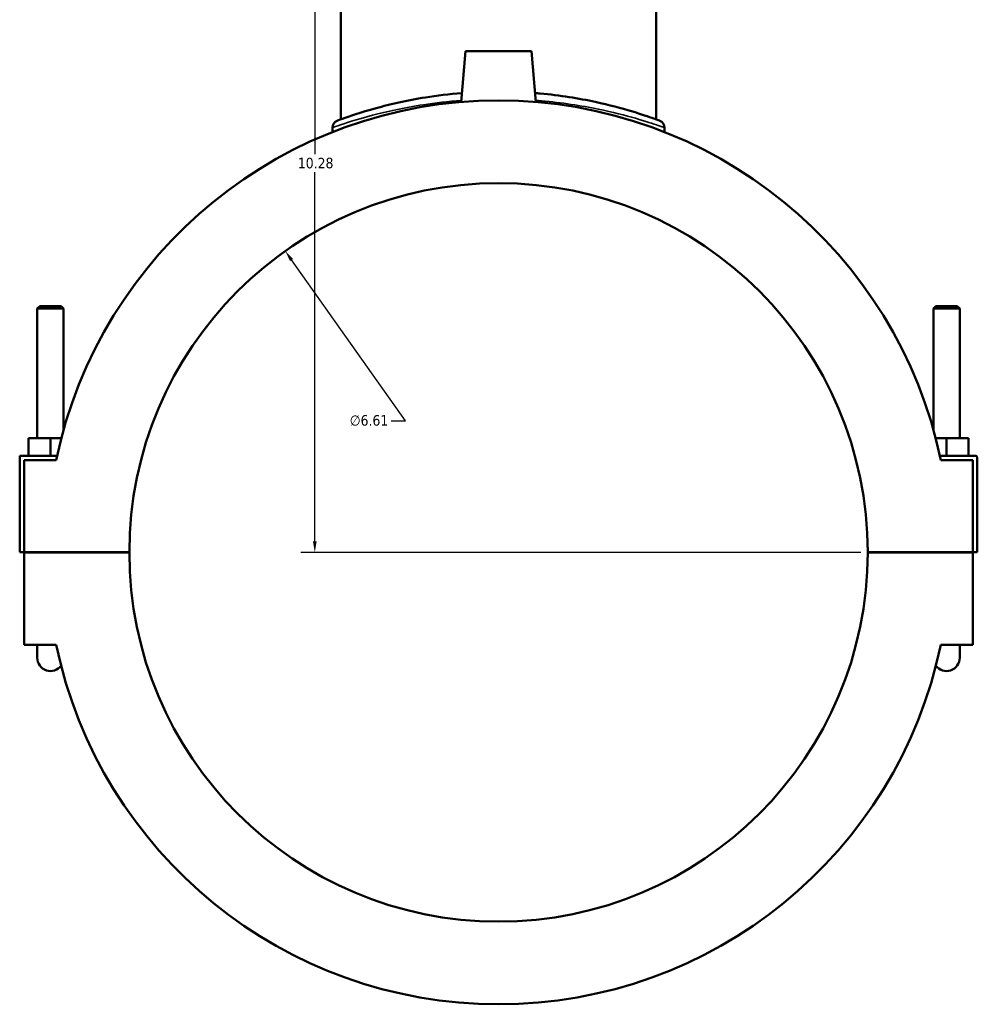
# Model space of a CAD drawing. Header units: inches. Extents: x -0.9 to 49.1, y -1.4 to 48.5.
# Tile 3 of 8: x 14.7 to 23.3, y 10.8 to 19.6. Entities that reach past the tile are written whole.
import ezdxf

# ---------------------------------------------------------------- set-up
doc = ezdxf.new("R2010")
doc.units = ezdxf.units.IN
doc.header["$MEASUREMENT"] = 0
for name, color, linetype, lineweight in [('Dimension (ANSI)', 7, 'Continuous', 25), ('Visible (ANSI)', 7, 'Continuous', 50), ('Visible Narrow (ANSI)', 7, 'Continuous', 35)]:
    doc.layers.add(name, color=color, linetype=linetype, lineweight=lineweight)
doc.styles.add('Note Text (ANSI)', font='tahoma.ttf')
doc.dimstyles.new('Default (ANSI)', dxfattribs={"dimtxt": 0.094488, "dimasz": 0.098425, "dimexe": 0.125, "dimexo": 0.0625, "dimgap": 0.031496, "dimtad": 0, "dimtih": 1, "dimtoh": 1, "dimrnd": 1e-08, "dimzin": 4, "dimdsep": 46, "dimtxsty": 'Note Text (ANSI)', "dimcen": 0.09, "dimdle": 0.393701, "dimclrd": 256, "dimclre": 256, "dimclrt": 5, "dimadec": 0, "dimazin": 1, "dimtfac": 1, "dimtofl": 0, "dimtmove": 0, "dimatfit": 3, "dimfxl": 1, "dimtolj": 1, "dimtzin": 4, "dimlwd": -1, "dimlwe": -1, "dimarcsym": 0})

# ---------------------------------------------------------------- blocks, each defined once
blk = doc.blocks.new('*D8')
at = {"layer": 'Defpoints', "color": 0, "transparency": 16777216}
for p in [(17.111, 17.5102), (20.9327, 12.1119)]:
    blk.add_point(p, dxfattribs=at)
at = {"layer": 'Dimension (ANSI)', "transparency": 16777216}
for p, q in [((18.1874, 15.9898), (17.1679, 17.4299)), ((18.0598, 15.9898), (18.1874, 15.9898))]:
    blk.add_line(p, q, dxfattribs=at)
blk.add_solid([(17.1813, 17.4394), (17.1545, 17.4204), (17.111, 17.5102)], dxfattribs=at)
at = {"layer": 'Dimension (ANSI)', "color": 5, "transparency": 16777216, "insert": (17.6893, 16.0407), "char_height": 0.09449, "attachment_point": 1, "style": 'Note Text (ANSI)'}
blk.add_mtext('\\A1;∅6.61', dxfattribs=at)
blk = doc.blocks.new('*D10')
at = {"layer": 'Defpoints', "color": 0, "transparency": 16777216}
for p in [(17.3762, 25.0881), (18.4696, 25.0881), (22.3289, 14.8111)]:
    blk.add_point(p, dxfattribs=at)
at = {"layer": 'Dimension (ANSI)', "transparency": 16777216}
for p, q in [((18.4071, 25.0881), (17.2512, 25.0881)), ((17.3762, 24.9897), (17.3762, 18.377)), ((17.3762, 14.9095), (17.3762, 18.2152)), ((22.2664, 14.8111), (17.2512, 14.8111))]:
    blk.add_line(p, q, dxfattribs=at)
for points in [[(17.3598, 24.9897), (17.3926, 24.9897), (17.3762, 25.0881)], [(17.3598, 14.9095), (17.3926, 14.9095), (17.3762, 14.8111)]]:
    blk.add_solid(points, dxfattribs=at)
at = {"layer": 'Dimension (ANSI)', "color": 5, "transparency": 16777216, "insert": (17.2241, 18.3455), "char_height": 0.09449, "attachment_point": 1, "style": 'Note Text (ANSI)'}
blk.add_mtext('\\A1;10.28', dxfattribs=at)

msp = doc.modelspace()

# ---------------------------------------------------------------- linework, layer by layer
at = {"layer": 'Visible (ANSI)'}
for p, q in [((17.6081, 18.6886), (17.6081, 19.9143)), ((20.4356, 18.6886), (20.4356, 19.9143)), ((18.7266, 19.2993), (18.6868, 18.845)), ((19.3171, 19.2993), (18.7266, 19.2993)), ((19.3171, 19.2993), (19.3569, 18.845)), ((17.5337, 18.6151), (17.5337, 18.5754)), ((20.51, 18.6151), (20.51, 18.5754)), ((14.9136, 17.0178), (14.89, 16.9941)), ((14.89, 16.9941), (15.1262, 16.9941)), ((14.89, 15.8347), (14.89, 16.9941)), ((15.1026, 17.0178), (14.9136, 17.0178)), ((15.1026, 17.0178), (15.1262, 16.9941)), ((15.1262, 15.9106), (15.1262, 16.9941)), ((22.9411, 17.0178), (22.9175, 16.9941)), ((23.1537, 16.9941), (22.9175, 16.9941)), ((22.9175, 16.9941), (22.9175, 15.9106)), ((22.9411, 17.0178), (23.1301, 17.0178)), ((23.1301, 17.0178), (23.1537, 16.9941)), ((23.1537, 16.9941), (23.1537, 15.8347)), ((14.8112, 15.6772), (14.8112, 15.8347)), ((15.0081, 15.8347), (14.8112, 15.8347)), ((15.1055, 15.8347), (15.0081, 15.8347)), ((15.0081, 15.6772), (15.0081, 15.8347)), ((22.9382, 15.8347), (23.0356, 15.8347)), ((23.0356, 15.6772), (23.0356, 15.8347)), ((23.0356, 15.8347), (23.2325, 15.8347)), ((23.2325, 15.6772), (23.2325, 15.8347)), ((14.7325, 15.6772), (15.0677, 15.6772)), ((14.7325, 14.813), (14.7325, 15.6772)), ((15.0593, 15.6378), (14.7719, 15.6378)), ((14.7719, 15.6378), (14.7719, 14.813)), ((23.2915, 15.6772), (22.976, 15.6772)), ((23.2719, 15.6378), (22.9844, 15.6378)), ((23.2719, 14.813), (23.2719, 15.6378)), ((23.3112, 14.813), (23.3112, 15.6575)), ((14.7719, 14.813), (14.7325, 14.813)), ((14.7719, 14.813), (15.7148, 14.813)), ((14.7719, 14.8091), (14.7719, 13.9843)), ((15.7148, 14.8091), (14.7719, 14.8091)), ((14.89, 14.8091), (14.89, 14.813)), ((15.1262, 14.8091), (15.1262, 14.813)), ((22.3289, 14.813), (23.2719, 14.813)), ((23.2719, 14.8091), (22.3289, 14.8091)), ((22.9175, 14.813), (22.9175, 14.8091)), ((23.1537, 14.813), (23.1537, 14.8091)), ((23.2719, 14.813), (23.3112, 14.813)), ((23.2719, 13.9843), (23.2719, 14.8091)), ((14.7719, 13.9843), (15.0593, 13.9843)), ((14.89, 13.9843), (14.89, 13.8662)), ((22.9844, 13.9843), (23.2719, 13.9843)), ((23.1537, 13.8662), (23.1537, 13.9843))]:
    msp.add_line(p, q, dxfattribs=at)
for centre, radius, start, end in [((19.0219, 14.8111), 4.0479, 11.7855, 168.2145), ((17.5998, 18.6151), 0.0661, 110.49728, 180), ((20.4439, 18.6151), 0.0661, 0, 69.50272), ((19.0219, 14.8111), 3.3071, 0.0341, 179.9659), ((23.2915, 15.6575), 0.0197, 0, 90), ((19.0219, 14.8111), 3.3071, 180.0341, 359.9659), ((19.0219, 14.8111), 4.0479, 191.7855, 348.2145), ((15.0081, 13.8662), 0.1181, 180, 323.69236), ((23.0356, 13.8662), 0.1181, 216.30764, 0)]:
    msp.add_arc(centre, radius, start, end, dxfattribs=at)
for points, knots in [([(18.6939, 18.9252), (18.5808, 18.9162), (18.4712, 18.9027), (18.1995, 18.8592), (18.0489, 18.824), (17.7851, 18.7514), (17.6809, 18.7149), (17.593, 18.6832), (17.5768, 18.6772), (17.5768, 18.6771)], [18.088619, 18.088619, 18.088619, 18.088619, 18.967156, 18.967156, 20.408642, 20.408642, 22.065775, 22.065775, 23.008176, 23.008176, 23.008176, 23.008176]), ([(20.4671, 18.677), (20.4671, 18.677), (20.4485, 18.6841), (20.3694, 18.7124), (20.3019, 18.7359), (20.1247, 18.7893), (20.0149, 18.8191), (19.7426, 18.8777), (19.5742, 18.9051), (19.3802, 18.9227), (19.3651, 18.924), (19.3498, 18.9252)], [11.504081, 11.504081, 11.504081, 11.504081, 12.508458, 12.508458, 13.701281, 13.701281, 14.903704, 14.903704, 16.305537, 16.305537, 16.423628, 16.423628, 16.423628, 16.423628])]:
    msp.add_open_spline(points, degree=3, knots=knots, dxfattribs=at)
at = {"layer": 'Visible Narrow (ANSI)'}
msp.add_arc((20.4439, 18.6151), 0.0661, 3.47514, 66.02759, dxfattribs=at)
for points, knots in [([(17.5338, 18.6152), (17.5339, 18.6153), (17.5505, 18.6212), (17.6411, 18.6523), (17.7483, 18.6882), (18.0199, 18.7597), (18.1751, 18.7943), (18.456, 18.8373), (18.5703, 18.8507), (18.6882, 18.8596)], [-23.008176, -23.008176, -23.008176, -23.008176, -22.065775, -22.065775, -20.408642, -20.408642, -18.967156, -18.967156, -18.078534, -18.078534, -18.078534, -18.078534]), ([(19.3556, 18.8596), (19.3726, 18.8583), (19.3895, 18.857), (19.5906, 18.8395), (19.764, 18.8125), (20.0444, 18.7549), (20.1575, 18.7256), (20.3399, 18.673), (20.4095, 18.6499), (20.4909, 18.622), (20.51, 18.6151), (20.51, 18.6151)], [-16.433713, -16.433713, -16.433713, -16.433713, -16.305537, -16.305537, -14.903704, -14.903704, -13.701281, -13.701281, -12.508458, -12.508458, -11.504081, -11.504081, -11.504081, -11.504081])]:
    msp.add_open_spline(points, degree=3, knots=knots, dxfattribs=at)

# ---------------------------------------------------------------- dimensions: what is measured, and where the dimension line sits
at = {"layer": 'Dimension (ANSI)'}
dim = msp.add_linear_dim(base=(17.3762, 25.0881), p1=(22.3289, 14.8111), p2=(18.4696, 25.0881), angle=90, dimstyle='Default (ANSI)', override={"dimgap": 0.031496, "dimdec": 2, "dimtol": 0, "dimlim": 0, "dimtp": 0, "dimtm": 0, "dimtdec": 2, "dimatfit": 1}, dxfattribs=at)
dim.commit()
dim.dimension.update_dxf_attribs({"geometry": '*D10', "text_midpoint": (17.3762, 18.2961), "dimtype": 160})
dim = msp.add_diameter_dim_2p(p1=(20.9327, 12.1119), p2=(17.111, 17.5102), dimstyle='Default (ANSI)', override={"dimgap": 0.031496, "dimdec": 2, "dimlfac": 1, "dimtol": 0, "dimlim": 0, "dimtp": 0, "dimtm": 0, "dimtdec": 2}, dxfattribs=at)
dim.commit()
dim.dimension.update_dxf_attribs({"geometry": '*D8', "text_midpoint": (17.8588, 15.9898), "dimtype": 163})

doc.saveas('drawing.dxf')
